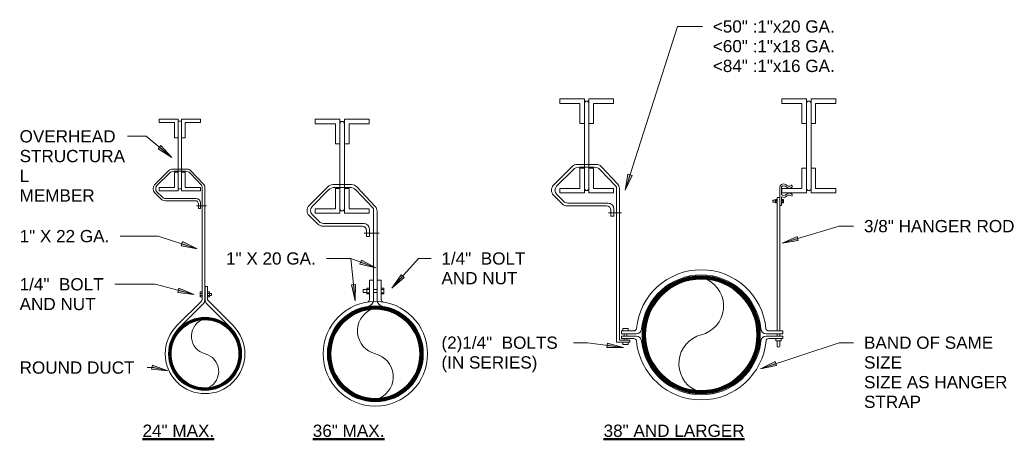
# Model space of a CAD drawing. Header units: inches. Extents: x 107 to 2825, y 74 to 2055.
# Tile 5 of 5: x 2062 to 2786, y 825 to 1133. Entities that reach past the tile are written whole.
import ezdxf

# ---------------------------------------------------------------- set-up
doc = ezdxf.new("R2010")
doc.units = ezdxf.units.IN
doc.header["$MEASUREMENT"] = 0
for name, color, linetype, lineweight in [('A-DETL', 90, 'Continuous', 9), ('A-DETL-THIN', 151, 'Continuous', 9), ('G-ANNO-TEXT', 231, 'Continuous', 9)]:
    doc.layers.add(name, color=color, linetype=linetype, lineweight=lineweight)
doc.styles.add('Arial', font='arial.ttf', dxfattribs={"height": 0.125})
doc.styles.add('Arial Unicode MS', font='ARIALUNI.TTF', dxfattribs={"height": 9})

msp = doc.modelspace()

# ---------------------------------------------------------------- hatches: boundary and pattern name
at = {"layer": 'G-ANNO-TEXT'}
for points in [[(2173.58, 1031.81), (2165.34, 1040.67), (2163.32, 1038.23)], [(2506.77, 1007.73), (2511.93, 1018.68), (2508.92, 1019.64)], [(2622.26, 968.8), (2634.2, 970.75), (2633.29, 973.77)], [(2192.15, 964.8), (2181.21, 970), (2180.24, 966.99)], [(2323.53, 950.69), (2312.85, 956.39), (2311.74, 953.43)], [(2335.2, 935.71), (2344.38, 943.6), (2342.03, 945.7)], [(2189.84, 931.27), (2178.62, 935.79), (2177.83, 932.73)], [(2308.33, 926.4), (2308.64, 938.5), (2305.5, 938.17)], [(2505.54, 892.28), (2493.84, 895.4), (2493.43, 892.27)], [(2170.64, 875.12), (2159.26, 879.24), (2158.58, 876.16)], [(2606.39, 876.57), (2618.27, 878.85), (2617.28, 881.85)]]:
    msp.add_hatch(color=7, dxfattribs=at).paths.add_polyline_path(points)

# ---------------------------------------------------------------- linework, layer by layer
at = {"layer": 'A-DETL'}
for p, q in [((2458.69, 1071.63), (2458.69, 1074.99)), ((2458.69, 1074.99), (2476.83, 1074.99)), ((2476.83, 1074.99), (2476.83, 1056.85)), ((2498.33, 1074.99), (2480.19, 1074.99)), ((2480.19, 1074.99), (2480.19, 1056.85)), ((2498.33, 1071.63), (2498.33, 1074.99)), ((2622.06, 1071.63), (2622.06, 1074.99)), ((2622.06, 1074.99), (2640.2, 1074.99)), ((2640.2, 1074.99), (2640.2, 1056.85)), ((2661.7, 1074.99), (2643.56, 1074.99)), ((2643.56, 1074.99), (2643.56, 1056.85)), ((2661.7, 1071.63), (2661.7, 1074.99)), ((2473.46, 1071.63), (2458.69, 1071.63)), ((2473.46, 1056.85), (2473.46, 1071.63)), ((2483.55, 1071.63), (2498.33, 1071.63)), ((2483.55, 1056.85), (2483.55, 1071.63)), ((2636.84, 1071.63), (2622.06, 1071.63)), ((2636.84, 1056.85), (2636.84, 1071.63)), ((2646.92, 1071.63), (2661.7, 1071.63)), ((2646.92, 1056.85), (2646.92, 1071.63)), ((2164.24, 1057.51), (2164.24, 1060.07)), ((2164.24, 1060.07), (2178.06, 1060.07)), ((2175.5, 1057.51), (2164.24, 1057.51)), ((2175.5, 1046.25), (2175.5, 1057.51)), ((2178.06, 1060.07), (2178.06, 1046.25)), ((2194.44, 1060.07), (2180.62, 1060.07)), ((2180.62, 1060.07), (2180.62, 1046.25)), ((2183.18, 1057.51), (2194.44, 1057.51)), ((2183.18, 1046.25), (2183.18, 1057.51)), ((2194.44, 1057.51), (2194.44, 1060.07)), ((2278.95, 1056.71), (2278.95, 1060.07)), ((2278.95, 1060.07), (2297.09, 1060.07)), ((2297.09, 1060.07), (2297.09, 1041.93)), ((2318.59, 1060.07), (2300.45, 1060.07)), ((2300.45, 1060.07), (2300.45, 1041.93)), ((2318.59, 1056.71), (2318.59, 1060.07)), ((2293.73, 1056.71), (2278.95, 1056.71)), ((2293.73, 1041.93), (2293.73, 1056.71)), ((2303.81, 1056.71), (2318.59, 1056.71)), ((2303.81, 1041.93), (2303.81, 1056.71)), ((2476.83, 1056.85), (2473.46, 1056.85)), ((2476.83, 1023.94), (2476.83, 1056.85)), ((2480.19, 1056.85), (2483.55, 1056.85)), ((2480.19, 1023.94), (2480.19, 1056.85)), ((2640.2, 1056.85), (2636.84, 1056.85)), ((2640.2, 1023.94), (2640.2, 1056.85)), ((2643.56, 1056.85), (2646.92, 1056.85)), ((2643.56, 1023.94), (2643.56, 1056.85)), ((2178.06, 1046.25), (2175.5, 1046.25)), ((2178.06, 1021.17), (2178.06, 1046.25)), ((2180.62, 1046.25), (2183.18, 1046.25)), ((2180.62, 1021.17), (2180.62, 1046.25)), ((2297.09, 1041.93), (2293.73, 1041.93)), ((2297.09, 1009.02), (2297.09, 1041.93)), ((2300.45, 1041.93), (2303.81, 1041.93)), ((2300.45, 1009.02), (2300.45, 1041.93)), ((2160.83, 1011.72), (2171.31, 1022.21)), ((2174.13, 1023.38), (2184.58, 1023.38)), ((2183.55, 1021.78), (2175.13, 1021.78)), ((2178.06, 1021.17), (2175.5, 1021.17)), ((2175.5, 1021.17), (2175.5, 1009.91)), ((2178.06, 1007.35), (2178.06, 1021.17)), ((2183.18, 1021.17), (2180.62, 1021.17)), ((2180.62, 1021.17), (2180.62, 1007.35)), ((2183.18, 1009.91), (2183.18, 1021.17)), ((2196.59, 1012.53), (2187.48, 1022.13)), ((2454.21, 1011.54), (2467.96, 1025.29)), ((2468.53, 1022.89), (2456.43, 1010.8)), ((2471.68, 1026.83), (2485.39, 1026.83)), ((2484.04, 1024.73), (2472.98, 1024.73)), ((2476.83, 1023.94), (2473.46, 1023.94)), ((2473.46, 1023.94), (2473.46, 1009.16)), ((2476.83, 1005.8), (2476.83, 1023.94)), ((2483.55, 1023.94), (2480.19, 1023.94)), ((2480.19, 1023.94), (2480.19, 1005.8)), ((2483.55, 1009.16), (2483.55, 1023.94)), ((2500.04, 1010.71), (2488.49, 1022.89)), ((2501.15, 1012.59), (2489.2, 1025.2)), ((2640.2, 1023.94), (2636.84, 1023.94)), ((2636.84, 1023.94), (2636.84, 1009.16)), ((2640.2, 1005.8), (2640.2, 1023.94)), ((2646.92, 1023.94), (2643.56, 1023.94)), ((2643.56, 1023.94), (2643.56, 1005.8)), ((2646.92, 1009.16), (2646.92, 1023.94)), ((2171.73, 1020.37), (2162.52, 1011.16)), ((2195.25, 1011.62), (2186.95, 1020.37)), ((2166.52, 1002.64), (2162.52, 1006.63)), ((2175.5, 1009.91), (2164.24, 1009.91)), ((2164.24, 1009.91), (2164.24, 1007.35)), ((2164.24, 1007.35), (2178.06, 1007.35)), ((2180.62, 1007.35), (2194.44, 1007.35)), ((2194.44, 1009.91), (2183.18, 1009.91)), ((2194.44, 1007.35), (2194.44, 1009.91)), ((2195.69, 927.4), (2195.69, 1010.52)), ((2197.69, 927), (2197.69, 1009.77)), ((2274.47, 996.62), (2288.23, 1010.37)), ((2288.79, 1007.97), (2276.7, 995.87)), ((2291.94, 1011.91), (2305.65, 1011.91)), ((2304.3, 1009.81), (2293.25, 1009.81)), ((2297.09, 1009.02), (2293.73, 1009.02)), ((2293.73, 1009.02), (2293.73, 994.24)), ((2297.09, 990.88), (2297.09, 1009.02)), ((2303.81, 1009.02), (2300.45, 1009.02)), ((2300.45, 1009.02), (2300.45, 990.88)), ((2303.81, 994.24), (2303.81, 1009.02)), ((2321.25, 994.78), (2308.76, 1007.97)), ((2323.06, 995.94), (2309.46, 1010.27)), ((2473.46, 1009.16), (2458.69, 1009.16)), ((2458.69, 1009.16), (2458.69, 1005.8)), ((2498.33, 1009.16), (2483.55, 1009.16)), ((2498.33, 1005.8), (2498.33, 1009.16)), ((2500.59, 896.18), (2500.59, 1009.33)), ((2502.59, 1008.98), (2502.59, 897.68)), ((2620.69, 996.49), (2620.69, 1010.17)), ((2621.94, 1010.19), (2621.94, 1004.77)), ((2636.84, 1009.16), (2622.06, 1009.16)), ((2622.06, 1009.16), (2622.06, 1005.8)), ((2629.73, 1010.42), (2629.65, 1010.32)), ((2629.79, 1010.51), (2629.73, 1010.42)), ((2629.86, 1010.61), (2629.79, 1010.51)), ((2629.91, 1010.69), (2629.86, 1010.61)), ((2661.7, 1009.16), (2646.92, 1009.16)), ((2661.7, 1005.8), (2661.7, 1009.16)), ((2165.62, 1001.27), (2160.83, 1006.07)), ((2190.57, 1000.1), (2168.45, 1000.1)), ((2191.37, 1001.7), (2168.78, 1001.7)), ((2460.5, 997.82), (2454.21, 1004.11)), ((2461.68, 999.61), (2456.43, 1004.86)), ((2458.69, 1005.8), (2476.83, 1005.8)), ((2480.19, 1005.8), (2498.33, 1005.8)), ((2615.4, 999), (2615.4, 1000.5)), ((2615.4, 1000.5), (2617.44, 1000.5)), ((2618.7, 1001), (2617.44, 1001)), ((2617.44, 1001), (2617.44, 998.5)), ((2618.69, 1000.25), (2617.44, 1000.25)), ((2620.69, 1002.46), (2618.69, 1002.46)), ((2618.69, 1002.46), (2618.69, 904.32)), ((2620.69, 999.86), (2620.69, 904.32)), ((2621.92, 1001), (2623.19, 1001)), ((2621.94, 1003.01), (2621.94, 996.49)), ((2621.94, 1000.25), (2623.19, 1000.25)), ((2622.06, 1005.8), (2640.2, 1005.8)), ((2623.19, 1001), (2623.19, 998.5)), ((2629.73, 1004.55), (2629.65, 1004.65)), ((2629.79, 1004.45), (2629.73, 1004.55)), ((2629.86, 1004.36), (2629.79, 1004.45)), ((2629.91, 1004.27), (2629.86, 1004.36)), ((2643.56, 1005.8), (2661.7, 1005.8)), ((2198.94, 996.21), (2191.69, 996.21)), ((2192.97, 994.35), (2192.97, 997.7)), ((2194.57, 994.35), (2192.97, 994.35)), ((2194.57, 998.5), (2194.57, 994.35)), ((2293.73, 994.24), (2278.95, 994.24)), ((2278.95, 994.24), (2278.95, 990.88)), ((2318.59, 994.24), (2303.81, 994.24)), ((2318.59, 990.88), (2318.59, 994.24)), ((2321.8, 927.32), (2321.8, 993.41)), ((2324.43, 927.32), (2324.43, 992.5)), ((2493.24, 996.28), (2464.21, 996.28)), ((2494.29, 998.38), (2464.65, 998.38)), ((2496.39, 988.73), (2496.39, 993.13)), ((2498.49, 994.18), (2498.49, 988.73)), ((2617.44, 999), (2615.4, 999)), ((2618.69, 999.25), (2617.44, 999.25)), ((2617.44, 998.5), (2618.69, 998.5)), ((2621.94, 996.49), (2620.69, 996.49)), ((2623.19, 999.25), (2621.94, 999.25)), ((2623.19, 998.5), (2621.94, 998.5)), ((2280.76, 982.9), (2274.47, 989.19)), ((2281.94, 984.69), (2276.7, 989.93)), ((2278.95, 990.88), (2297.09, 990.88)), ((2300.45, 990.88), (2318.59, 990.88)), ((2504.23, 991.18), (2494.72, 991.18)), ((2498.49, 988.73), (2496.39, 988.73)), ((2313.51, 981.36), (2284.48, 981.36)), ((2314.56, 983.46), (2284.91, 983.46)), ((2316.66, 973.81), (2316.66, 978.21)), ((2318.76, 979.26), (2318.76, 973.81)), ((2314.98, 976.25), (2325.98, 976.25)), ((2318.76, 973.81), (2316.66, 973.81)), ((2321.8, 941.74), (2318.8, 941.74)), ((2318.8, 941.74), (2318.8, 927.47)), ((2324.43, 941.74), (2327.43, 941.74)), ((2327.43, 941.74), (2327.43, 927.48)), ((2199.69, 937.14), (2198.09, 937.14)), ((2198.09, 937.14), (2198.09, 927.02)), ((2199.69, 927.82), (2199.69, 937.14)), ((2314.18, 932.71), (2314.18, 934.71)), ((2314.18, 934.71), (2316.8, 934.71)), ((2316.8, 931.71), (2316.8, 935.71)), ((2316.8, 935.71), (2318.8, 935.71)), ((2318.8, 934.91), (2316.8, 934.91)), ((2321.8, 934.71), (2324.43, 934.71)), ((2327.43, 935.71), (2329.43, 935.71)), ((2329.43, 934.91), (2327.43, 934.91)), ((2329.43, 935.71), (2329.43, 931.71)), ((2194.19, 929.48), (2194.19, 932.99)), ((2194.19, 932.99), (2195.69, 932.99)), ((2194.19, 931.99), (2195.69, 931.99)), ((2194.19, 930.49), (2195.69, 930.49)), ((2195.69, 929.49), (2194.19, 929.49)), ((2201.19, 932.99), (2199.69, 932.99)), ((2201.19, 931.99), (2199.69, 931.99)), ((2199.69, 930.49), (2201.19, 930.49)), ((2199.69, 929.49), (2201.19, 929.49)), ((2201.19, 929.49), (2201.19, 932.99)), ((2202.69, 931.99), (2201.19, 931.99)), ((2201.19, 930.49), (2202.69, 930.49)), ((2202.69, 930.49), (2202.69, 931.99)), ((2316.8, 932.71), (2314.18, 932.71)), ((2318.8, 932.46), (2316.8, 932.46)), ((2318.8, 931.71), (2316.8, 931.71)), ((2321.8, 932.71), (2324.43, 932.71)), ((2329.43, 932.46), (2327.43, 932.46)), ((2329.43, 931.71), (2327.43, 931.71)), ((2177.19, 908.24), (2195.22, 926.27)), ((2178.89, 906.55), (2196.52, 924.17)), ((2216.9, 906.55), (2199.26, 924.19)), ((2218.6, 908.24), (2200.16, 926.69)), ((2509.09, 906.07), (2505.09, 906.07)), ((2505.09, 906.07), (2505.09, 904.32)), ((2509.09, 904.32), (2509.09, 906.07)), ((2504.09, 902.27), (2504.09, 904.32)), ((2504.09, 904.32), (2513.18, 904.32)), ((2514.96, 902.27), (2504.09, 902.27)), ((2504.09, 898.82), (2504.09, 900.63)), ((2504.09, 900.63), (2514.94, 900.63)), ((2513.16, 898.82), (2504.09, 898.82)), ((2506.09, 900.63), (2506.09, 902.27)), ((2506.09, 898.82), (2506.09, 897.68)), ((2508.09, 900.63), (2508.09, 902.27)), ((2508.09, 897.68), (2508.09, 898.82)), ((2610.63, 902.27), (2622.69, 902.27)), ((2622.69, 900.63), (2610.64, 900.63)), ((2622.69, 904.32), (2612.41, 904.32)), ((2612.42, 898.82), (2622.69, 898.82)), ((2617.69, 898.82), (2617.69, 897.07)), ((2618.69, 900.63), (2618.69, 902.27)), ((2620.69, 900.63), (2620.69, 902.27)), ((2621.69, 897.07), (2621.69, 898.82)), ((2622.69, 902.27), (2622.69, 904.32)), ((2622.69, 898.82), (2622.69, 900.63)), ((2510.26, 896.18), (2500.59, 896.18)), ((2502.59, 897.68), (2510.26, 897.68)), ((2505.09, 894.43), (2505.09, 896.18)), ((2509.09, 894.43), (2505.09, 894.43)), ((2509.09, 896.18), (2509.09, 894.43)), ((2510.26, 897.68), (2510.26, 896.18)), ((2617.69, 897.07), (2621.69, 897.07)), ((2618.69, 897.07), (2618.69, 893.27)), ((2620.69, 897.07), (2620.69, 893.27))]:
    msp.add_line(p, q, dxfattribs=at)
for centre, radius in [((2323.13, 887.54), 38.43), ((2323.13, 887.54), 35.28), ((2323.13, 887.54), 34.76), ((2323.13, 887.54), 34.26), ((2323.13, 887.54), 33.76), ((2323.13, 887.54), 33.26), ((2323.13, 887.54), 32.76), ((2197.9, 887.54), 26.88), ((2197.9, 887.54), 26.38), ((2197.9, 887.54), 25.96), ((2197.9, 887.54), 25.46), ((2197.9, 887.54), 24.96)]:
    msp.add_circle(centre, radius, dxfattribs=at)
for centre, radius, start, end in [((2478.51, 1071.63), 1.68, 0, 180), ((2641.88, 1071.63), 1.68, 0, 180), ((2179.34, 1057.51), 1.28, 0, 180), ((2298.77, 1056.71), 1.68, 0, 180), ((2174.13, 1019.38), 4, 90, 135), ((2175.13, 1016.98), 4.8, 90, 135), ((2183.55, 1016.98), 4.8, 45, 90), ((2184.58, 1019.38), 4, 43.47961, 90), ((2471.68, 1021.58), 5.25, 90, 135), ((2472.98, 1018.43), 6.3, 90, 135), ((2484.04, 1018.43), 6.3, 45, 90), ((2485.39, 1021.58), 5.25, 43.47961, 90), ((2163.65, 1008.9), 4, 135, 225), ((2164.79, 1008.9), 3.2, 135, 225), ((2179.34, 1009.91), 1.28, 180, 0), ((2194.09, 1010.52), 1.6, 0, 43.47961), ((2193.69, 1009.77), 4, 0, 43.47961), ((2291.94, 1006.66), 5.25, 90, 135), ((2293.25, 1003.51), 6.3, 90, 135), ((2304.3, 1003.51), 6.3, 45, 90), ((2305.65, 1006.66), 5.25, 43.47961, 90), ((2457.92, 1007.83), 5.25, 135, 225), ((2459.4, 1007.83), 4.2, 135, 225), ((2478.51, 1009.16), 1.68, 180, 0), ((2498.59, 1009.33), 2, 0, 43.47961), ((2497.34, 1008.98), 5.25, 0, 43.47961), ((2623.48, 1009.54), 2.87, 49.21552, 167.18125), ((2623.73, 1008.78), 2.28, 44.35635, 141.91636), ((2627.53, 1013.47), 2.8, 219.00169, 319.33165), ((2627.53, 1012.14), 2.8, 219.00169, 319.33165), ((2641.88, 1009.16), 1.68, 180, 0), ((2168.45, 1004.1), 4, 225, 270), ((2168.78, 1004.9), 3.2, 225, 270), ((2190.57, 997.7), 2.4, 0, 90), ((2191.37, 998.5), 3.2, 0, 90), ((2464.65, 1002.58), 4.2, 225, 270), ((2623.73, 1006.18), 2.28, 218.08364, 315.64365), ((2623.48, 1005.43), 2.87, 237.35629, 310.78448), ((2627.53, 1002.83), 2.8, 40.66835, 140.99831), ((2627.53, 1001.49), 2.8, 40.66835, 140.99831), ((2278.18, 992.9), 5.25, 135, 225), ((2279.67, 992.9), 4.2, 135, 225), ((2298.77, 994.24), 1.68, 180, 0), ((2319.8, 993.41), 2, 0, 43.47961), ((2319.43, 992.5), 5, 0, 43.47961), ((2464.21, 1001.53), 5.25, 225, 270), ((2493.24, 993.13), 3.15, 0, 90), ((2494.29, 994.18), 4.2, 0, 90), ((2284.48, 986.61), 5.25, 225, 270), ((2284.91, 987.66), 4.2, 225, 270), ((2313.51, 978.21), 3.15, 0, 90), ((2314.56, 979.26), 4.2, 0, 90), ((2562.79, 901.49), 47.85, 5.55798, 174.44202), ((2562.79, 901.49), 44.08, 5.70341, 174.29228), ((2557.45, 922.63), 21.81, 284.18823, 63.86602), ((2194.09, 927.4), 1.6, 315, 0), ((2193.69, 927), 4, 315, 0), ((2202.09, 927.02), 4, 180, 225), ((2201.29, 927.82), 1.6, 180, 225), ((2316.8, 927.47), 2, 279.00125, 0), ((2316.8, 927.32), 5, 279.03505, 0), ((2329.43, 927.32), 5, 180, 261.00247), ((2329.43, 927.48), 2, 180, 261.03613), ((2327.41, 904.46), 17.45, 116.13398, 255.81177), ((2197.9, 887.54), 29.28, 135, 45), ((2201.16, 900.43), 13.29, 116.13398, 255.81177), ((2513.18, 906.32), 2, 270, 354.44202), ((2514.96, 906.27), 4, 270, 354.29228), ((2610.63, 906.27), 4, 185.70341, 270), ((2612.41, 906.32), 2, 185.55798, 270), ((2513.16, 896.82), 2, 5.37757, 90), ((2514.94, 896.63), 4, 5.79828, 90), ((2568.14, 880.34), 21.81, 104.18813, 243.86507), ((2610.64, 896.63), 4, 90, 174.20603), ((2612.42, 896.82), 2, 90, 174.62243), ((2612.42, 896.82), 2, 90, 174.62243), ((2562.79, 901.49), 47.85, 185.37757, 354.62243), ((2562.79, 901.49), 44.1, 185.79828, 354.20603), ((2619.69, 893.57), 1.04, 196.52049, 343.47951), ((2194.64, 874.65), 13.29, 296.13493, 75.81187), ((2318.85, 870.62), 17.45, 296.13493, 75.81187)]:
    msp.add_arc(centre, radius, start, end, dxfattribs=at)
at = {"layer": 'A-DETL-THIN'}
for radius in [43.45, 42.95, 42.45, 41.95, 41.45, 40.95]:
    msp.add_circle((2562.79, 901.49), radius, dxfattribs=at)
at = {"layer": 'G-ANNO-TEXT', "color": 7}
for p, q in [((2506.77, 1007.73), (2545.29, 1128.18)), ((2545.29, 1128.18), (2563.65, 1128.18)), ((2154.68, 1047.42), (2140.96, 1047.42)), ((2173.58, 1031.81), (2154.68, 1047.42)), ((2165.34, 1040.67), (2163.32, 1038.23)), ((2163.32, 1038.23), (2173.58, 1031.81)), ((2173.58, 1031.81), (2165.34, 1040.67)), ((2508.92, 1019.64), (2506.77, 1007.73)), ((2506.77, 1007.73), (2511.93, 1018.68)), ((2511.93, 1018.68), (2508.92, 1019.64)), ((2622.26, 968.8), (2664.17, 981.42)), ((2664.17, 981.42), (2674.84, 981.42)), ((2135.73, 974.08), (2135.46, 974.08)), ((2163.44, 974.08), (2135.73, 974.08)), ((2192.15, 964.8), (2163.44, 974.08)), ((2633.29, 973.77), (2622.26, 968.8)), ((2622.26, 968.8), (2634.2, 970.75)), ((2634.2, 970.75), (2633.29, 973.77)), ((2181.21, 970), (2180.24, 966.99)), ((2180.24, 966.99), (2192.15, 964.8)), ((2192.15, 964.8), (2181.21, 970)), ((2287.54, 957.64), (2287.27, 957.64)), ((2305.03, 957.64), (2287.54, 957.64)), ((2305.03, 957.64), (2287.54, 957.64)), ((2308.33, 926.4), (2305.03, 957.64)), ((2323.53, 950.69), (2305.03, 957.64)), ((2312.85, 956.39), (2311.74, 953.43)), ((2323.53, 950.69), (2312.85, 956.39)), ((2335.2, 935.71), (2354.83, 957.64)), ((2354.83, 957.64), (2364.07, 957.64)), ((2311.74, 953.43), (2323.53, 950.69)), ((2342.03, 945.7), (2335.2, 935.71)), ((2335.2, 935.71), (2344.38, 943.6)), ((2344.38, 943.6), (2342.03, 945.7)), ((2132.35, 938.66), (2131.46, 938.66)), ((2161.1, 938.66), (2132.35, 938.66)), ((2189.84, 931.27), (2161.1, 938.66)), ((2178.62, 935.79), (2177.83, 932.73)), ((2189.84, 931.27), (2178.62, 935.79)), ((2308.64, 938.5), (2305.5, 938.17)), ((2305.5, 938.17), (2308.33, 926.4)), ((2308.33, 926.4), (2308.64, 938.5)), ((2177.83, 932.73), (2189.84, 931.27)), ((2468.84, 895.74), (2468.85, 895.74)), ((2479.06, 895.74), (2468.84, 895.74)), ((2505.54, 892.28), (2479.06, 895.74)), ((2493.84, 895.4), (2493.43, 892.27)), ((2493.43, 892.27), (2505.54, 892.28)), ((2505.54, 892.28), (2493.84, 895.4)), ((2606.39, 876.57), (2664.18, 895.74)), ((2664.18, 895.74), (2674.84, 895.74)), ((2155.46, 877.44), (2155.21, 877.44)), ((2160.1, 877.44), (2155.46, 877.44)), ((2159.26, 879.24), (2158.58, 876.16)), ((2170.64, 875.12), (2159.26, 879.24)), ((2170.64, 875.12), (2160.1, 877.44)), ((2617.28, 881.85), (2606.39, 876.57)), ((2606.39, 876.57), (2618.27, 878.85)), ((2618.27, 878.85), (2617.28, 881.85)), ((2158.58, 876.16), (2170.64, 875.12))]:
    msp.add_line(p, q, dxfattribs=at)

# ---------------------------------------------------------------- texts
at = {"layer": 'G-ANNO-TEXT', "color": 7, "char_height": 9, "attachment_point": 1, "style": 'Arial'}
for s, insert, width in [('<50" :1"x20 GA.', (2571.33, 1132.68), 109.686), ('<60" :1"x18 GA.', (2571.33, 1118.18), 109.686), ('<84" :1"x16 GA.', (2571.33, 1103.68), 109.686), ('OVERHEAD', (2061.53, 1051.92), 86.961), ('STRUCTURA', (2061.53, 1037.42), 95.445), ('L', (2061.53, 1022.92), 8.484), ('MEMBER', (2061.53, 1008.42), 68.175), ('3/8" HANGER ROD', (2682.52, 985.92), 136.047), ('1" X 22 GA.', (2061.53, 978.58), 80.295), ('1" X 20 GA.', (2213.34, 962.14), 80.295), ('1/4"  BOLT', (2371.75, 962.14), 75.447), ('1/4"  BOLT', (2061.53, 943.16), 75.447), ('AND NUT', (2371.75, 947.64), 68.781), ('AND NUT', (2061.53, 928.66), 68.781), ('(2)1/4"  BOLTS ', (2371.75, 900.24), 108.474), ('BAND OF SAME ', (2682.52, 900.24), 121.2), ('(IN SERIES)', (2371.75, 885.74), 86.052), ('SIZE', (2682.52, 885.74), 33.936), ('ROUND DUCT', (2061.53, 881.94), 104.232), ('SIZE AS HANGER', (2682.52, 871.24), 129.381), ('STRAP', (2682.52, 856.74), 51.51)]:
    msp.add_mtext(s, dxfattribs=dict(at, insert=insert, width=width))
at = {"layer": 'G-ANNO-TEXT', "color": 7, "lineweight": 50, "char_height": 9, "attachment_point": 1, "style": 'Arial Unicode MS'}
for s, insert, width in [('\\L24" MAX.', (2151.92, 835.51), 64.236), ('\\L36" MAX.', (2277.13, 835.51), 64.236), ('\\L38" AND LARGER', (2491, 835.51), 127.26)]:
    msp.add_mtext(s, dxfattribs=dict(at, insert=insert, width=width))

doc.saveas('drawing.dxf')
